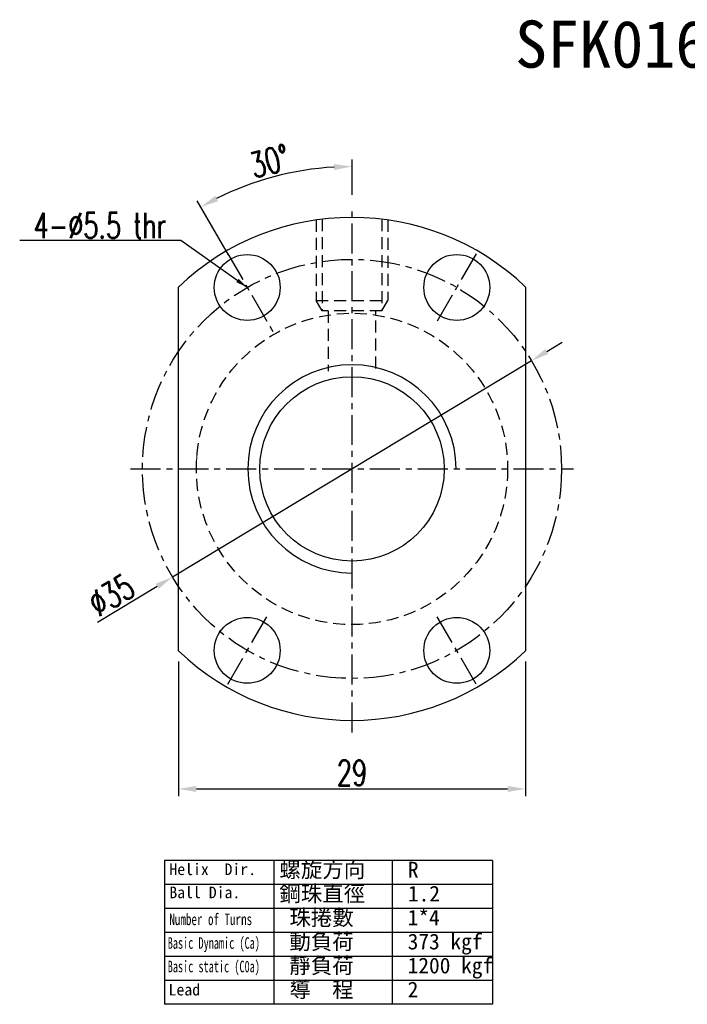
# Model space of a CAD drawing. Header units: millimetres. Extents: x -12 to 103, y 0 to 82.
# Tile 1 of 61: x -12 to 44, y 0 to 82. Entities that reach past the tile are written whole.
import ezdxf

# ---------------------------------------------------------------- set-up
doc = ezdxf.new("R2010")
doc.units = ezdxf.units.MM
doc.header["$LTSCALE"] = 2
doc.header["$MEASUREMENT"] = 0
doc.header["$PDMODE"] = 2
doc.linetypes.add('CENTER', pattern=[2, 1.25, -0.25, 0.25, -0.25])
doc.linetypes.add('DASHED', pattern=[0.75, 0.5, -0.25])
doc.layers.get('DEFPOINTS').update_dxf_attribs({"linetype": 'CONTINUOUS'})
for name, color, linetype in [('14', 7, 'CONTINUOUS'), ('CL', 1, 'CENTER'), ('DIM', 4, 'CONTINUOUS'), ('HID', 2, 'DASHED'), ('OUT', 3, 'CONTINUOUS')]:
    doc.layers.add(name, color=color, linetype=linetype)
doc.styles.add('DIM-7', font='SIMPLEX.shx', dxfattribs={"width": 0.7, "bigfont": 'chineset.shx'})
doc.styles.add('T', font='kaiu.ttf')
doc.dimstyles.new('CNS', dxfattribs={"dimtxt": 3.5, "dimasz": 2.5, "dimexe": 1, "dimexo": 1.5, "dimgap": 0.09, "dimtad": 0, "dimdsep": 46, "dimtxsty": 'DIM-7', "dimcen": 0.09, "dimclrd": 1, "dimclre": 1, "dimclrt": 4, "dimadec": 0, "dimazin": 0, "dimtfac": 1, "dimtix": 1, "dimtmove": 2, "dimatfit": 3, "dimfxl": 0, "dimtvp": 0.971429, "dimtolj": 1, "dimarcsym": 0})

# ---------------------------------------------------------------- blocks, each defined once
blk = doc.blocks.new('*D218')
at = {"layer": 'DEFPOINTS', "color": 0}
for p in [(30.641, 53.74), (0.661, 35.68)]:
    blk.add_point(p, dxfattribs=at)
at = {"layer": 'DIM', "color": 4, "lineweight": -2}
for p, q in [((31.926, 54.514), (33.211, 55.288)), ((30.641, 53.74), (0.661, 35.68)), ((-5.601, 31.908), (-0.624, 34.906))]:
    blk.add_line(p, q, dxfattribs=at)
at = {"layer": 'DIM', "color": 4}
for points in [[(31.797, 54.728), (32.055, 54.3), (30.641, 53.74)], [(-0.753, 35.12), (-0.495, 34.692), (0.661, 35.68)]]:
    blk.add_solid(points, dxfattribs=at)
at = {"layer": 'DIM', "color": 4, "insert": (-4.452, 34.176), "char_height": 2.1, "attachment_point": 5, "rotation": 31.06468, "style": 'DIM-7'}
blk.add_mtext('\\A1;∅35', dxfattribs=at)
blk = doc.blocks.new('*D219')
at = {"layer": 'DEFPOINTS', "color": 0}
for p in [(11.266, 69.578), (15.651, 66.71), (5.776, 61.814), (8.576, 56.964), (15.651, 22.71)]:
    blk.add_point(p, dxfattribs=at)
at = {"layer": 'DIM', "color": 4, "lineweight": -2}
for p, q in [((15.651, 67.61), (15.651, 70.561)), ((5.326, 62.593), (2.725, 67.098))]:
    blk.add_line(p, q, dxfattribs=at)
blk.add_arc((15.651, 44.71), 25.252, 93.404, 116.596, dxfattribs=at)
at = {"layer": 'DIM', "color": 4}
for points in [[(14.144, 70.167), (14.159, 69.667), (15.651, 69.961)], [(4.464, 67.069), (4.227, 67.51), (3.025, 66.578)]]:
    blk.add_solid(points, dxfattribs=at)
at = {"layer": 'DIM', "color": 4, "insert": (8.766, 70.405), "char_height": 2.1, "attachment_point": 5, "rotation": 15, "style": 'DIM-7'}
blk.add_mtext('\\A1;30°', dxfattribs=at)
blk = doc.blocks.new('*D220')
at = {"layer": 'DEFPOINTS', "color": 0}
for p in [(1.151, 29.519), (30.151, 29.519), (30.151, 17.984)]:
    blk.add_point(p, dxfattribs=at)
at = {"layer": 'DIM', "color": 4, "lineweight": -2}
for p, q in [((1.151, 28.619), (1.151, 17.384)), ((30.151, 28.619), (30.151, 17.384)), ((2.651, 17.984), (28.651, 17.984))]:
    blk.add_line(p, q, dxfattribs=at)
at = {"layer": 'DIM', "color": 4}
for points in [[(2.651, 18.234), (2.651, 17.734), (1.151, 17.984)], [(28.651, 18.234), (28.651, 17.734), (30.151, 17.984)]]:
    blk.add_solid(points, dxfattribs=at)
at = {"layer": 'DIM', "color": 4, "insert": (15.651, 19.334), "char_height": 2.1, "attachment_point": 5, "style": 'DIM-7'}
blk.add_mtext('\\A1;29', dxfattribs=at)

msp = doc.modelspace()

# ---------------------------------------------------------------- linework, layer by layer
at = {"layer": '14', "color": 2, "linetype": 'DASHED', "lineweight": 13}
for points, knots in [([(2.684, 45.642), (2.688, 45.687), (2.691, 45.729), (2.697, 45.804), (2.7, 45.837), (2.704, 45.884), (2.706, 45.899), (2.708, 45.929), (2.71, 45.943), (2.716, 46.011), (2.721, 46.057), (2.726, 46.104), (2.727, 46.113), (2.729, 46.13), (2.73, 46.138), (2.732, 46.159), (2.733, 46.171), (2.737, 46.2), (2.738, 46.21), (2.738, 46.21), (2.738, 46.21), (2.738, 46.21)], [0, 0, 0, 0, 0.12718, 0.12718, 0.23616, 0.23616, 0.29065, 0.29065, 0.345139, 0.345139, 0.563099, 0.563099, 0.617589, 0.617589, 0.672079, 0.672079, 0.781059, 0.781059, 0.999019, 0.999019, 1, 1, 1, 1]), ([(2.651, 44.699), (2.651, 44.702), (2.651, 44.706), (2.651, 44.807), (2.652, 44.905), (2.655, 45.026), (2.655, 45.05), (2.657, 45.098), (2.658, 45.122), (2.66, 45.192), (2.663, 45.284), (2.668, 45.373), (2.671, 45.438), (2.673, 45.459), (2.675, 45.501), (2.676, 45.522), (2.68, 45.571), (2.681, 45.598), (2.683, 45.625)], [0, 0, 0, 0, 0.01036, 0.01036, 0.306349, 0.306349, 0.380346, 0.380346, 0.454344, 0.454344, 0.602338, 0.750333, 0.750333, 0.82433, 0.82433, 0.898328, 0.898328, 1, 1, 1, 1])]:
    msp.add_open_spline(points, degree=3, knots=knots, dxfattribs=at)
at = {"layer": 'CL'}
for p, q in [((15.651, 22.71), (15.651, 66.71)), ((5.276, 62.68), (9.151, 55.968)), ((26.026, 62.68), (22.776, 57.051)), ((-2.849, 44.71), (34.151, 44.71)), ((5.276, 26.74), (8.526, 32.369)), ((26.026, 26.74), (22.776, 32.369))]:
    msp.add_line(p, q, dxfattribs=at)
msp.add_circle((15.651, 44.71), 17.5, dxfattribs=at)
at = {"layer": 'DIM'}
for p, q in [((27.378, 12.01), (0, 12.01)), ((0, 12.01), (0, 0)), ((9.126, 12.01), (9.126, 0)), ((19.002, 12.01), (19.002, 0)), ((27.378, 12.01), (27.378, 0)), ((27.378, 10.008), (0, 10.008)), ((27.378, 8.006), (0, 8.006)), ((27.378, 6.005), (0, 6.005)), ((27.378, 4.003), (0, 4.003)), ((27.378, 2.002), (0, 2.002)), ((27.378, 0), (0, 0))]:
    msp.add_line(p, q, dxfattribs=at)
msp.add_arc((15.651, 44.71), 8.7, 0, 270, dxfattribs=at)
at = {"layer": 'HID'}
for p, q in [((12.651, 65.494), (12.651, 58.775)), ((13.151, 65.561), (13.151, 57.909)), ((18.151, 65.561), (18.151, 57.909)), ((18.651, 65.494), (18.651, 58.775)), ((13.151, 57.909), (12.651, 58.775)), ((12.651, 58.775), (18.651, 58.775)), ((18.151, 57.909), (18.651, 58.775)), ((18.151, 57.909), (13.151, 57.909)), ((13.651, 57.909), (13.651, 52.86)), ((17.651, 53.101), (17.651, 57.909))]:
    msp.add_line(p, q, dxfattribs=at)
msp.add_circle((15.651, 44.71), 13, dxfattribs=at)
at = {"layer": 'OUT'}
for p, q in [((1.151, 29.519), (1.151, 59.9)), ((30.151, 59.9), (30.151, 29.519))]:
    msp.add_line(p, q, dxfattribs=at)
for centre, radius in [((6.901, 59.865), 2.75), ((24.401, 59.865), 2.75), ((15.651, 44.71), 7.7), ((6.901, 29.554), 2.75), ((24.401, 29.554), 2.75)]:
    msp.add_circle(centre, radius, dxfattribs=at)
for start, end in [(46.33218, 133.66782), (226.33218, 313.66782)]:
    msp.add_arc((15.651, 44.71), 21, start, end, dxfattribs=at)

# ---------------------------------------------------------------- texts
at = {"layer": 'DIM', "style": 'T'}
for s, height, p in [('SFK01602', 3.9375, (29.271, 78.216)), ('Helix  Dir.', 0.96768, (0.397, 10.792)), ('螺旋方向', 1.3125, (9.59, 10.589)), ('R', 1.312, (20.319, 10.589)), ('Ball Dia.', 0.9677, (0.397, 8.859)), ('鋼珠直徑', 1.3125, (9.59, 8.587)), ('1.2', 1.3125, (20.319, 8.587)), ('珠捲數', 1.3125, (10.423, 6.586)), ('1*4', 1.3125, (20.299, 6.586)), ('動負荷', 1.3125, (10.423, 4.584)), ('373 kgf', 1.3125, (20.299, 4.584)), ('靜負荷', 1.3125, (10.423, 2.582)), ('1200 kgf', 1.3125, (20.299, 2.582)), ('Lead', 0.9677, (0.328, 0.739)), ('導  程', 1.3125, (10.423, 0.581)), ('2', 1.312, (20.299, 0.581))]:
    msp.add_text(s, height=height, dxfattribs=at).set_placement(p)
for s, width, p in [('Number of Turns', 0.7, (0.397, 6.615)), ('Basic Dynamic (Ca)', 0.65, (0.259, 4.638)), ('Basic static (C0a)', 0.65, (0.259, 2.673))]:
    msp.add_text(s, height=0.96768, dxfattribs=dict(at, width=width)).set_placement(p)
at = {"layer": 'DIM', "color": 4, "insert": (0.144, 63.982), "char_height": 2.1, "attachment_point": 9, "style": 'DIM-7'}
msp.add_mtext('\\A1;4-%%C5.5 thr', dxfattribs=at)

# ---------------------------------------------------------------- dimensions: what is measured, and where the dimension line sits
at = {"layer": 'DIM'}
dim = msp.add_angular_dim_2l(base=(11.266, 69.578), line1=((15.651, 66.71), (15.651, 22.71)), line2=((5.776, 61.814), (8.576, 56.964)), dimstyle='CNS', override={"dimscale": 0.6, "dimgap": 0.5, "dimtad": 1, "dimclrd": 4, "dimclre": 4, "dimtm": 1e-09, "dimtfac": 0.6, "dimtmove": 1}, dxfattribs=at)
dim.commit()
dim.dimension.update_dxf_attribs({"geometry": '*D219', "text_midpoint": (8.766, 70.405)})
dim = msp.add_diameter_dim_2p(p1=(30.641, 53.74), p2=(0.661, 35.68), dimstyle='CNS', override={"dimscale": 0.6, "dimgap": 0.5, "dimtad": 1, "dimclrd": 4, "dimclre": 4, "dimtm": 1e-09, "dimtfac": 0.6, "dimtmove": 1}, dxfattribs=at)
dim.commit()
dim.dimension.update_dxf_attribs({"geometry": '*D218', "text_midpoint": (-4.452, 34.176)})
dim = msp.add_linear_dim(base=(30.151, 17.984), p1=(1.151, 29.519), p2=(30.151, 29.519), dimstyle='CNS', override={"dimscale": 0.6, "dimgap": 0.5, "dimtad": 1, "dimclrd": 4, "dimclre": 4, "dimtm": 1e-09, "dimtfac": 0.6, "dimtmove": 1}, dxfattribs=at)
dim.commit()
dim.dimension.update_dxf_attribs({"geometry": '*D220', "text_midpoint": (15.651, 19.334)})

# ---------------------------------------------------------------- leaders
at = {"layer": 'DIM', "annotation_type": 0, "has_hookline": 1, "hookline_direction": 1, "text_width": 12.25}
msp.add_leader([(6.901, 59.865), (1.344, 63.782), (0.344, 63.782)], dimstyle='CNS', override={"dimscale": 0.4, "dimgap": 0.5, "dimtad": 1, "dimclrd": 4, "dimclre": 4, "dimtm": 1e-09, "dimtfac": 0.6, "dimtmove": 1}, dxfattribs=at)

doc.saveas('drawing.dxf')
